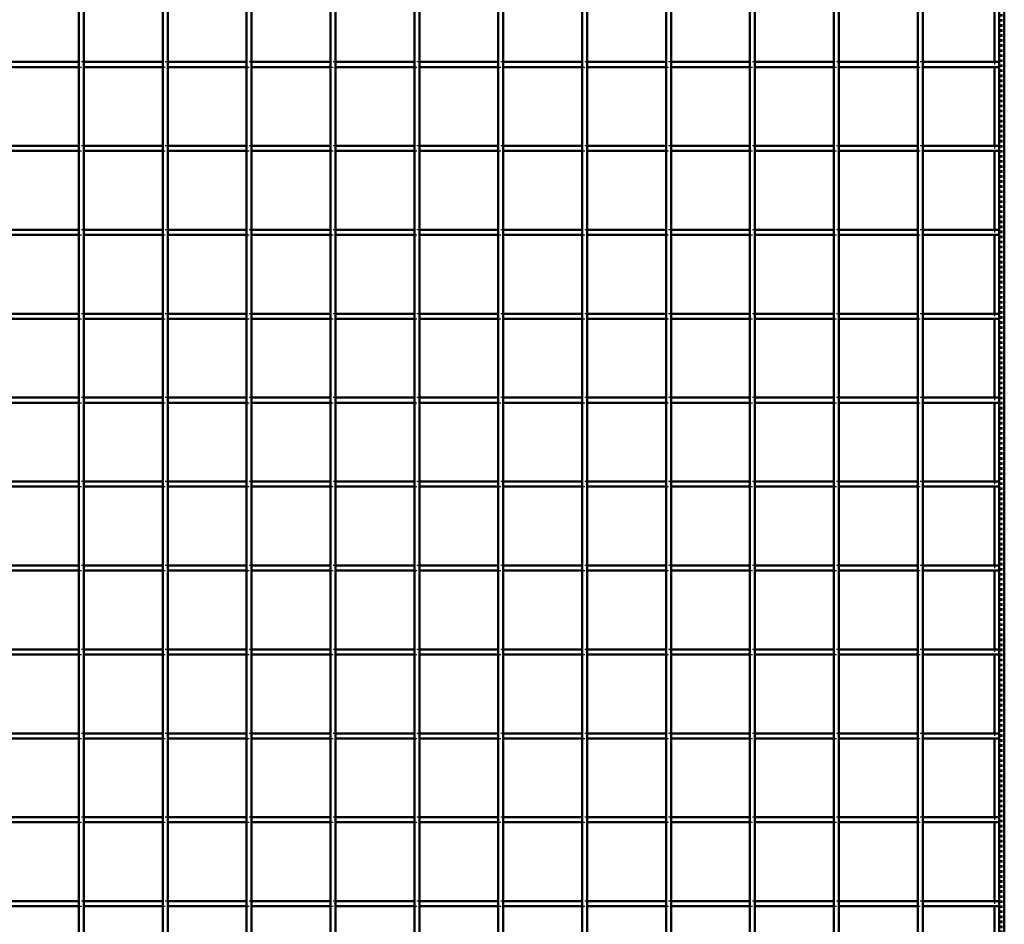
# Model space of a CAD drawing. Header units: millimetres. Extents: x -1015 to 654, y -500 to 954.
# Tile 9 of 11: x 209 to 600, y -141 to 218. Entities that reach past the tile are written whole.
import ezdxf

# ---------------------------------------------------------------- set-up
doc = ezdxf.new("R2010")
doc.units = ezdxf.units.MM
doc.linetypes.add('Dashed', pattern=[2, 1, -1])
doc.layers.add('AM_0', color=7, linetype='Continuous', lineweight=50)
doc.layers.add('AM_9', color=6, linetype='Dashed', lineweight=25)

# ---------------------------------------------------------------- blocks, each defined once
blk = doc.blocks.new('1_LP230332P350110001200VERTICAL1_0_in_LPP23033211120010003500_4')
at = {"layer": 'AM_0'}
for p, q in [((598, 498), (598, -498)), ((600, 498), (600, -498)), ((596.05, 232.31), (596.05, 200.98)), ((596.05, 198.98), (596.05, 167.65)), ((596.05, 165.65), (596.05, 134.32)), ((596.05, 132.32), (596.05, 100.99)), ((596.05, 98.99), (596.05, 67.66)), ((596.05, 65.66), (596.05, 34.33)), ((596.05, 32.33), (596.05, 1)), ((596.05, -1), (596.05, -32.33)), ((596.05, -34.33), (596.05, -65.66)), ((596.05, -67.66), (596.05, -98.99)), ((596.05, -100.99), (596.05, -132.32)), ((596.05, -134.32), (596.05, -165.65))]:
    blk.add_line(p, q, dxfattribs=at)
at = {"layer": 'AM_9'}
for p, q in [((598.55, 498), (598.55, -498)), ((598.99, 498), (598.99, -498)), ((596.05, 200.98), (596.05, 198.98)), ((596.05, 167.65), (596.05, 165.65)), ((596.05, 134.32), (596.05, 132.32)), ((596.05, 100.99), (596.05, 98.99)), ((596.05, 67.66), (596.05, 65.66)), ((596.05, 34.33), (596.05, 32.33)), ((596.05, 1), (596.05, -1)), ((596.05, -32.33), (596.05, -34.33)), ((596.05, -65.66), (596.05, -67.66)), ((596.05, -98.99), (596.05, -100.99)), ((596.05, -132.32), (596.05, -134.32))]:
    blk.add_line(p, q, dxfattribs=at)
blk = doc.blocks.new('27_jlnnzprzl1gclqa7vkkm4kkqu________0_in_LPP23033211120010003500_4')
at = {"layer": 'AM_0'}
for p, q in [((232.31, -498), (232.31, 498)), ((234.31, -498), (234.31, 498))]:
    blk.add_line(p, q, dxfattribs=at)
blk = doc.blocks.new('28_xgg4m4nvg04l66zsxqh9326um________0_in_LPP23033211120010003500_4')
at = {"layer": 'AM_0'}
for p, q in [((265.64, -498), (265.64, 498)), ((267.64, -498), (267.64, 498))]:
    blk.add_line(p, q, dxfattribs=at)
blk = doc.blocks.new('29_3cbfr91prdmx623f9pp4l2img________0_in_LPP23033211120010003500_4')
at = {"layer": 'AM_0'}
for p, q in [((298.97, -498), (298.97, 498)), ((300.97, -498), (300.97, 498))]:
    blk.add_line(p, q, dxfattribs=at)
blk = doc.blocks.new('30_6r5l7bvyu1171hpsjr9i9ibnk________0_in_LPP23033211120010003500_4')
at = {"layer": 'AM_0'}
for p, q in [((332.3, -498), (332.3, 498)), ((334.3, -498), (334.3, 498))]:
    blk.add_line(p, q, dxfattribs=at)
blk = doc.blocks.new('31_zxsqqp92vtxnldzlpexzip34e________0_in_LPP23033211120010003500_4')
at = {"layer": 'AM_0'}
for p, q in [((365.63, -498), (365.63, 498)), ((367.63, -498), (367.63, 498))]:
    blk.add_line(p, q, dxfattribs=at)
blk = doc.blocks.new('32_rbe1a3iouhgft6e21inwscv4g________0_in_LPP23033211120010003500_4')
at = {"layer": 'AM_0'}
for p, q in [((398.96, -498), (398.96, 498)), ((400.96, -498), (400.96, 498))]:
    blk.add_line(p, q, dxfattribs=at)
blk = doc.blocks.new('33_2pneeysucg5dw2r0rpzaxmm8s________0_in_LPP23033211120010003500_4')
at = {"layer": 'AM_0'}
for p, q in [((432.29, -498), (432.29, 498)), ((434.29, -498), (434.29, 498))]:
    blk.add_line(p, q, dxfattribs=at)
blk = doc.blocks.new('34_tr852ho5vyp7h3bzwyo66ro8b________0_in_LPP23033211120010003500_4')
at = {"layer": 'AM_0'}
for p, q in [((465.62, -498), (465.62, 498)), ((467.62, -498), (467.62, 498))]:
    blk.add_line(p, q, dxfattribs=at)
blk = doc.blocks.new('35_kckoriv5clyjb1lni0igeir5r________0_in_LPP23033211120010003500_4')
at = {"layer": 'AM_0'}
for p, q in [((498.95, -498), (498.95, 498)), ((500.95, -498), (500.95, 498))]:
    blk.add_line(p, q, dxfattribs=at)
blk = doc.blocks.new('36_zm92rl676aw55famz3echua1d________0_in_LPP23033211120010003500_4')
at = {"layer": 'AM_0'}
for p, q in [((532.28, -498), (532.28, 498)), ((534.28, -498), (534.28, 498))]:
    blk.add_line(p, q, dxfattribs=at)
blk = doc.blocks.new('37_vhwv5gipkj7b12xgcji52kqmd________0_in_LPP23033211120010003500_4')
at = {"layer": 'AM_0'}
for p, q in [((565.61, -498), (565.61, 498)), ((567.61, -498), (567.61, 498))]:
    blk.add_line(p, q, dxfattribs=at)
blk = doc.blocks.new('49_btg0w5p4zfbl2xg1ahuv4crvq________0_in_LPP23033211120010003500_4')
at = {"layer": 'AM_0'}
for p, q in [((232.31, -132.32), (200.98, -132.32)), ((232.31, -132.32), (232.31, -134.32)), ((234.31, -134.32), (234.31, -132.32)), ((265.64, -132.32), (234.31, -132.32)), ((265.64, -132.32), (265.64, -134.32)), ((267.64, -134.32), (267.64, -132.32)), ((298.97, -132.32), (267.64, -132.32)), ((298.97, -132.32), (298.97, -134.32)), ((300.97, -134.32), (300.97, -132.32)), ((332.3, -132.32), (300.97, -132.32)), ((332.3, -132.32), (332.3, -134.32)), ((334.3, -134.32), (334.3, -132.32)), ((365.63, -132.32), (334.3, -132.32)), ((365.63, -132.32), (365.63, -134.32)), ((367.63, -134.32), (367.63, -132.32)), ((398.96, -132.32), (367.63, -132.32)), ((398.96, -132.32), (398.96, -134.32)), ((400.96, -134.32), (400.96, -132.32)), ((432.29, -132.32), (400.96, -132.32)), ((432.29, -132.32), (432.29, -134.32)), ((434.29, -134.32), (434.29, -132.32)), ((465.62, -132.32), (434.29, -132.32)), ((465.62, -132.32), (465.62, -134.32)), ((467.62, -134.32), (467.62, -132.32)), ((498.95, -132.32), (467.62, -132.32)), ((498.95, -132.32), (498.95, -134.32)), ((500.95, -134.32), (500.95, -132.32)), ((532.28, -132.32), (500.95, -132.32)), ((532.28, -132.32), (532.28, -134.32)), ((534.28, -134.32), (534.28, -132.32)), ((565.61, -132.32), (534.28, -132.32)), ((565.61, -132.32), (565.61, -134.32)), ((567.61, -134.32), (567.61, -132.32)), ((598, -132.32), (567.61, -132.32)), ((598, -132.32), (598, -134.32)), ((232.31, -134.32), (200.98, -134.32)), ((265.64, -134.32), (234.31, -134.32)), ((298.97, -134.32), (267.64, -134.32)), ((332.3, -134.32), (300.97, -134.32)), ((365.63, -134.32), (334.3, -134.32)), ((398.96, -134.32), (367.63, -134.32)), ((432.29, -134.32), (400.96, -134.32)), ((465.62, -134.32), (434.29, -134.32)), ((498.95, -134.32), (467.62, -134.32)), ((532.28, -134.32), (500.95, -134.32)), ((565.61, -134.32), (534.28, -134.32)), ((598, -134.32), (567.61, -134.32))]:
    blk.add_line(p, q, dxfattribs=at)
at = {"layer": 'AM_9'}
for p, q in [((234.31, -132.32), (232.31, -132.32)), ((267.64, -132.32), (265.64, -132.32)), ((300.97, -132.32), (298.97, -132.32)), ((334.3, -132.32), (332.3, -132.32)), ((367.63, -132.32), (365.63, -132.32)), ((400.96, -132.32), (398.96, -132.32)), ((434.29, -132.32), (432.29, -132.32)), ((467.62, -132.32), (465.62, -132.32)), ((500.95, -132.32), (498.95, -132.32)), ((534.28, -132.32), (532.28, -132.32)), ((567.61, -132.32), (565.61, -132.32)), ((232.31, -134.32), (234.31, -134.32)), ((265.64, -134.32), (267.64, -134.32)), ((298.97, -134.32), (300.97, -134.32)), ((332.3, -134.32), (334.3, -134.32)), ((365.63, -134.32), (367.63, -134.32)), ((398.96, -134.32), (400.96, -134.32)), ((432.29, -134.32), (434.29, -134.32)), ((465.62, -134.32), (467.62, -134.32)), ((498.95, -134.32), (500.95, -134.32)), ((532.28, -134.32), (534.28, -134.32)), ((565.61, -134.32), (567.61, -134.32))]:
    blk.add_line(p, q, dxfattribs=at)
blk = doc.blocks.new('50_a91giaw7dojnuzb2fpyrdntyb________0_in_LPP23033211120010003500_4')
at = {"layer": 'AM_0'}
for p, q in [((232.31, -98.99), (200.98, -98.99)), ((232.31, -100.99), (200.98, -100.99)), ((232.31, -98.99), (232.31, -100.99)), ((234.31, -100.99), (234.31, -98.99)), ((265.64, -98.99), (234.31, -98.99)), ((265.64, -100.99), (234.31, -100.99)), ((265.64, -98.99), (265.64, -100.99)), ((267.64, -100.99), (267.64, -98.99)), ((298.97, -98.99), (267.64, -98.99)), ((298.97, -100.99), (267.64, -100.99)), ((298.97, -98.99), (298.97, -100.99)), ((300.97, -100.99), (300.97, -98.99)), ((332.3, -98.99), (300.97, -98.99)), ((332.3, -100.99), (300.97, -100.99)), ((332.3, -98.99), (332.3, -100.99)), ((334.3, -100.99), (334.3, -98.99)), ((365.63, -98.99), (334.3, -98.99)), ((365.63, -100.99), (334.3, -100.99)), ((365.63, -98.99), (365.63, -100.99)), ((367.63, -100.99), (367.63, -98.99)), ((398.96, -98.99), (367.63, -98.99)), ((398.96, -100.99), (367.63, -100.99)), ((398.96, -98.99), (398.96, -100.99)), ((400.96, -100.99), (400.96, -98.99)), ((432.29, -98.99), (400.96, -98.99)), ((432.29, -100.99), (400.96, -100.99)), ((432.29, -98.99), (432.29, -100.99)), ((434.29, -100.99), (434.29, -98.99)), ((465.62, -98.99), (434.29, -98.99)), ((465.62, -100.99), (434.29, -100.99)), ((465.62, -98.99), (465.62, -100.99)), ((467.62, -100.99), (467.62, -98.99)), ((498.95, -98.99), (467.62, -98.99)), ((498.95, -100.99), (467.62, -100.99)), ((498.95, -98.99), (498.95, -100.99)), ((500.95, -100.99), (500.95, -98.99)), ((532.28, -98.99), (500.95, -98.99)), ((532.28, -100.99), (500.95, -100.99)), ((532.28, -98.99), (532.28, -100.99)), ((534.28, -100.99), (534.28, -98.99)), ((565.61, -98.99), (534.28, -98.99)), ((565.61, -100.99), (534.28, -100.99)), ((565.61, -98.99), (565.61, -100.99)), ((567.61, -100.99), (567.61, -98.99)), ((598, -98.99), (567.61, -98.99)), ((598, -100.99), (567.61, -100.99)), ((598, -98.99), (598, -100.99))]:
    blk.add_line(p, q, dxfattribs=at)
at = {"layer": 'AM_9'}
for p, q in [((234.31, -98.99), (232.31, -98.99)), ((232.31, -100.99), (234.31, -100.99)), ((267.64, -98.99), (265.64, -98.99)), ((265.64, -100.99), (267.64, -100.99)), ((300.97, -98.99), (298.97, -98.99)), ((298.97, -100.99), (300.97, -100.99)), ((334.3, -98.99), (332.3, -98.99)), ((332.3, -100.99), (334.3, -100.99)), ((367.63, -98.99), (365.63, -98.99)), ((365.63, -100.99), (367.63, -100.99)), ((400.96, -98.99), (398.96, -98.99)), ((398.96, -100.99), (400.96, -100.99)), ((434.29, -98.99), (432.29, -98.99)), ((432.29, -100.99), (434.29, -100.99)), ((467.62, -98.99), (465.62, -98.99)), ((465.62, -100.99), (467.62, -100.99)), ((500.95, -98.99), (498.95, -98.99)), ((498.95, -100.99), (500.95, -100.99)), ((534.28, -98.99), (532.28, -98.99)), ((532.28, -100.99), (534.28, -100.99)), ((567.61, -98.99), (565.61, -98.99)), ((565.61, -100.99), (567.61, -100.99))]:
    blk.add_line(p, q, dxfattribs=at)
blk = doc.blocks.new('51_jrc775h7uskwxu2otwxomskfn________0_in_LPP23033211120010003500_4')
at = {"layer": 'AM_0'}
for p, q in [((232.31, -65.66), (200.98, -65.66)), ((232.31, -65.66), (232.31, -67.66)), ((234.31, -67.66), (234.31, -65.66)), ((265.64, -65.66), (234.31, -65.66)), ((265.64, -65.66), (265.64, -67.66)), ((267.64, -67.66), (267.64, -65.66)), ((298.97, -65.66), (267.64, -65.66)), ((298.97, -65.66), (298.97, -67.66)), ((300.97, -67.66), (300.97, -65.66)), ((332.3, -65.66), (300.97, -65.66)), ((332.3, -65.66), (332.3, -67.66)), ((334.3, -67.66), (334.3, -65.66)), ((365.63, -65.66), (334.3, -65.66)), ((365.63, -65.66), (365.63, -67.66)), ((367.63, -67.66), (367.63, -65.66)), ((398.96, -65.66), (367.63, -65.66)), ((398.96, -65.66), (398.96, -67.66)), ((400.96, -67.66), (400.96, -65.66)), ((432.29, -65.66), (400.96, -65.66)), ((432.29, -65.66), (432.29, -67.66)), ((434.29, -67.66), (434.29, -65.66)), ((465.62, -65.66), (434.29, -65.66)), ((465.62, -65.66), (465.62, -67.66)), ((467.62, -67.66), (467.62, -65.66)), ((498.95, -65.66), (467.62, -65.66)), ((498.95, -65.66), (498.95, -67.66)), ((500.95, -67.66), (500.95, -65.66)), ((532.28, -65.66), (500.95, -65.66)), ((532.28, -65.66), (532.28, -67.66)), ((534.28, -67.66), (534.28, -65.66)), ((565.61, -65.66), (534.28, -65.66)), ((565.61, -65.66), (565.61, -67.66)), ((567.61, -67.66), (567.61, -65.66)), ((598, -65.66), (567.61, -65.66)), ((598, -65.66), (598, -67.66)), ((232.31, -67.66), (200.98, -67.66)), ((265.64, -67.66), (234.31, -67.66)), ((298.97, -67.66), (267.64, -67.66)), ((332.3, -67.66), (300.97, -67.66)), ((365.63, -67.66), (334.3, -67.66)), ((398.96, -67.66), (367.63, -67.66)), ((432.29, -67.66), (400.96, -67.66)), ((465.62, -67.66), (434.29, -67.66)), ((498.95, -67.66), (467.62, -67.66)), ((532.28, -67.66), (500.95, -67.66)), ((565.61, -67.66), (534.28, -67.66)), ((598, -67.66), (567.61, -67.66))]:
    blk.add_line(p, q, dxfattribs=at)
at = {"layer": 'AM_9'}
for p, q in [((234.31, -65.66), (232.31, -65.66)), ((267.64, -65.66), (265.64, -65.66)), ((300.97, -65.66), (298.97, -65.66)), ((334.3, -65.66), (332.3, -65.66)), ((367.63, -65.66), (365.63, -65.66)), ((400.96, -65.66), (398.96, -65.66)), ((434.29, -65.66), (432.29, -65.66)), ((467.62, -65.66), (465.62, -65.66)), ((500.95, -65.66), (498.95, -65.66)), ((534.28, -65.66), (532.28, -65.66)), ((567.61, -65.66), (565.61, -65.66)), ((232.31, -67.66), (234.31, -67.66)), ((265.64, -67.66), (267.64, -67.66)), ((298.97, -67.66), (300.97, -67.66)), ((332.3, -67.66), (334.3, -67.66)), ((365.63, -67.66), (367.63, -67.66)), ((398.96, -67.66), (400.96, -67.66)), ((432.29, -67.66), (434.29, -67.66)), ((465.62, -67.66), (467.62, -67.66)), ((498.95, -67.66), (500.95, -67.66)), ((532.28, -67.66), (534.28, -67.66)), ((565.61, -67.66), (567.61, -67.66))]:
    blk.add_line(p, q, dxfattribs=at)
blk = doc.blocks.new('52_8tmj7s5czrs2q6zw7y3xb1fkc________0_in_LPP23033211120010003500_4')
at = {"layer": 'AM_0'}
for p, q in [((232.31, -32.33), (200.98, -32.33)), ((232.31, -34.33), (200.98, -34.33)), ((232.31, -32.33), (232.31, -34.33)), ((234.31, -34.33), (234.31, -32.33)), ((265.64, -32.33), (234.31, -32.33)), ((265.64, -34.33), (234.31, -34.33)), ((265.64, -32.33), (265.64, -34.33)), ((267.64, -34.33), (267.64, -32.33)), ((298.97, -32.33), (267.64, -32.33)), ((298.97, -34.33), (267.64, -34.33)), ((298.97, -32.33), (298.97, -34.33)), ((300.97, -34.33), (300.97, -32.33)), ((332.3, -32.33), (300.97, -32.33)), ((332.3, -34.33), (300.97, -34.33)), ((332.3, -32.33), (332.3, -34.33)), ((334.3, -34.33), (334.3, -32.33)), ((365.63, -32.33), (334.3, -32.33)), ((365.63, -34.33), (334.3, -34.33)), ((365.63, -32.33), (365.63, -34.33)), ((367.63, -34.33), (367.63, -32.33)), ((398.96, -32.33), (367.63, -32.33)), ((398.96, -34.33), (367.63, -34.33)), ((398.96, -32.33), (398.96, -34.33)), ((400.96, -34.33), (400.96, -32.33)), ((432.29, -32.33), (400.96, -32.33)), ((432.29, -34.33), (400.96, -34.33)), ((432.29, -32.33), (432.29, -34.33)), ((434.29, -34.33), (434.29, -32.33)), ((465.62, -32.33), (434.29, -32.33)), ((465.62, -34.33), (434.29, -34.33)), ((465.62, -32.33), (465.62, -34.33)), ((467.62, -34.33), (467.62, -32.33)), ((498.95, -32.33), (467.62, -32.33)), ((498.95, -34.33), (467.62, -34.33)), ((498.95, -32.33), (498.95, -34.33)), ((500.95, -34.33), (500.95, -32.33)), ((532.28, -32.33), (500.95, -32.33)), ((532.28, -34.33), (500.95, -34.33)), ((532.28, -32.33), (532.28, -34.33)), ((534.28, -34.33), (534.28, -32.33)), ((565.61, -32.33), (534.28, -32.33)), ((565.61, -34.33), (534.28, -34.33)), ((565.61, -32.33), (565.61, -34.33)), ((567.61, -34.33), (567.61, -32.33)), ((598, -32.33), (567.61, -32.33)), ((598, -34.33), (567.61, -34.33)), ((598, -32.33), (598, -34.33))]:
    blk.add_line(p, q, dxfattribs=at)
at = {"layer": 'AM_9'}
for p, q in [((234.31, -32.33), (232.31, -32.33)), ((232.31, -34.33), (234.31, -34.33)), ((267.64, -32.33), (265.64, -32.33)), ((265.64, -34.33), (267.64, -34.33)), ((300.97, -32.33), (298.97, -32.33)), ((298.97, -34.33), (300.97, -34.33)), ((334.3, -32.33), (332.3, -32.33)), ((332.3, -34.33), (334.3, -34.33)), ((367.63, -32.33), (365.63, -32.33)), ((365.63, -34.33), (367.63, -34.33)), ((400.96, -32.33), (398.96, -32.33)), ((398.96, -34.33), (400.96, -34.33)), ((434.29, -32.33), (432.29, -32.33)), ((432.29, -34.33), (434.29, -34.33)), ((467.62, -32.33), (465.62, -32.33)), ((465.62, -34.33), (467.62, -34.33)), ((500.95, -32.33), (498.95, -32.33)), ((498.95, -34.33), (500.95, -34.33)), ((534.28, -32.33), (532.28, -32.33)), ((532.28, -34.33), (534.28, -34.33)), ((567.61, -32.33), (565.61, -32.33)), ((565.61, -34.33), (567.61, -34.33))]:
    blk.add_line(p, q, dxfattribs=at)
blk = doc.blocks.new('53_dcgycbexn02mylpojhu9fccsb________0_in_LPP23033211120010003500_4')
at = {"layer": 'AM_0'}
for p, q in [((232.31, 1), (200.98, 1)), ((232.31, 1), (232.31, -1)), ((234.31, -1), (234.31, 1)), ((265.64, 1), (234.31, 1)), ((265.64, 1), (265.64, -1)), ((267.64, -1), (267.64, 1)), ((298.97, 1), (267.64, 1)), ((298.97, 1), (298.97, -1)), ((300.97, -1), (300.97, 1)), ((332.3, 1), (300.97, 1)), ((332.3, 1), (332.3, -1)), ((334.3, -1), (334.3, 1)), ((365.63, 1), (334.3, 1)), ((365.63, 1), (365.63, -1)), ((367.63, -1), (367.63, 1)), ((398.96, 1), (367.63, 1)), ((398.96, 1), (398.96, -1)), ((400.96, -1), (400.96, 1)), ((432.29, 1), (400.96, 1)), ((432.29, 1), (432.29, -1)), ((434.29, -1), (434.29, 1)), ((465.62, 1), (434.29, 1)), ((465.62, 1), (465.62, -1)), ((467.62, -1), (467.62, 1)), ((498.95, 1), (467.62, 1)), ((498.95, 1), (498.95, -1)), ((500.95, -1), (500.95, 1)), ((532.28, 1), (500.95, 1)), ((532.28, 1), (532.28, -1)), ((534.28, -1), (534.28, 1)), ((565.61, 1), (534.28, 1)), ((565.61, 1), (565.61, -1)), ((567.61, -1), (567.61, 1)), ((598, 1), (567.61, 1)), ((598, 1), (598, -1)), ((232.31, -1), (200.98, -1)), ((265.64, -1), (234.31, -1)), ((298.97, -1), (267.64, -1)), ((332.3, -1), (300.97, -1)), ((365.63, -1), (334.3, -1)), ((398.96, -1), (367.63, -1)), ((432.29, -1), (400.96, -1)), ((465.62, -1), (434.29, -1)), ((498.95, -1), (467.62, -1)), ((532.28, -1), (500.95, -1)), ((565.61, -1), (534.28, -1)), ((598, -1), (567.61, -1))]:
    blk.add_line(p, q, dxfattribs=at)
at = {"layer": 'AM_9'}
for p, q in [((234.31, 1), (232.31, 1)), ((267.64, 1), (265.64, 1)), ((300.97, 1), (298.97, 1)), ((334.3, 1), (332.3, 1)), ((367.63, 1), (365.63, 1)), ((400.96, 1), (398.96, 1)), ((434.29, 1), (432.29, 1)), ((467.62, 1), (465.62, 1)), ((500.95, 1), (498.95, 1)), ((534.28, 1), (532.28, 1)), ((567.61, 1), (565.61, 1)), ((232.31, -1), (234.31, -1)), ((265.64, -1), (267.64, -1)), ((298.97, -1), (300.97, -1)), ((332.3, -1), (334.3, -1)), ((365.63, -1), (367.63, -1)), ((398.96, -1), (400.96, -1)), ((432.29, -1), (434.29, -1)), ((465.62, -1), (467.62, -1)), ((498.95, -1), (500.95, -1)), ((532.28, -1), (534.28, -1)), ((565.61, -1), (567.61, -1))]:
    blk.add_line(p, q, dxfattribs=at)
blk = doc.blocks.new('54_7m0y410s179tdi2f1gsimij1a________0_in_LPP23033211120010003500_4')
at = {"layer": 'AM_0'}
for p, q in [((232.31, 34.33), (200.98, 34.33)), ((232.31, 32.33), (200.98, 32.33)), ((232.31, 34.33), (232.31, 32.33)), ((234.31, 32.33), (234.31, 34.33)), ((265.64, 34.33), (234.31, 34.33)), ((265.64, 32.33), (234.31, 32.33)), ((265.64, 34.33), (265.64, 32.33)), ((267.64, 32.33), (267.64, 34.33)), ((298.97, 34.33), (267.64, 34.33)), ((298.97, 32.33), (267.64, 32.33)), ((298.97, 34.33), (298.97, 32.33)), ((300.97, 32.33), (300.97, 34.33)), ((332.3, 34.33), (300.97, 34.33)), ((332.3, 32.33), (300.97, 32.33)), ((332.3, 34.33), (332.3, 32.33)), ((334.3, 32.33), (334.3, 34.33)), ((365.63, 34.33), (334.3, 34.33)), ((365.63, 32.33), (334.3, 32.33)), ((365.63, 34.33), (365.63, 32.33)), ((367.63, 32.33), (367.63, 34.33)), ((398.96, 34.33), (367.63, 34.33)), ((398.96, 32.33), (367.63, 32.33)), ((398.96, 34.33), (398.96, 32.33)), ((400.96, 32.33), (400.96, 34.33)), ((432.29, 34.33), (400.96, 34.33)), ((432.29, 32.33), (400.96, 32.33)), ((432.29, 34.33), (432.29, 32.33)), ((434.29, 32.33), (434.29, 34.33)), ((465.62, 34.33), (434.29, 34.33)), ((465.62, 32.33), (434.29, 32.33)), ((465.62, 34.33), (465.62, 32.33)), ((467.62, 32.33), (467.62, 34.33)), ((498.95, 34.33), (467.62, 34.33)), ((498.95, 32.33), (467.62, 32.33)), ((498.95, 34.33), (498.95, 32.33)), ((500.95, 32.33), (500.95, 34.33)), ((532.28, 34.33), (500.95, 34.33)), ((532.28, 32.33), (500.95, 32.33)), ((532.28, 34.33), (532.28, 32.33)), ((534.28, 32.33), (534.28, 34.33)), ((565.61, 34.33), (534.28, 34.33)), ((565.61, 32.33), (534.28, 32.33)), ((565.61, 34.33), (565.61, 32.33)), ((567.61, 32.33), (567.61, 34.33)), ((598, 34.33), (567.61, 34.33)), ((598, 32.33), (567.61, 32.33)), ((598, 34.33), (598, 32.33))]:
    blk.add_line(p, q, dxfattribs=at)
at = {"layer": 'AM_9'}
for p, q in [((234.31, 34.33), (232.31, 34.33)), ((232.31, 32.33), (234.31, 32.33)), ((267.64, 34.33), (265.64, 34.33)), ((265.64, 32.33), (267.64, 32.33)), ((300.97, 34.33), (298.97, 34.33)), ((298.97, 32.33), (300.97, 32.33)), ((334.3, 34.33), (332.3, 34.33)), ((332.3, 32.33), (334.3, 32.33)), ((367.63, 34.33), (365.63, 34.33)), ((365.63, 32.33), (367.63, 32.33)), ((400.96, 34.33), (398.96, 34.33)), ((398.96, 32.33), (400.96, 32.33)), ((434.29, 34.33), (432.29, 34.33)), ((432.29, 32.33), (434.29, 32.33)), ((467.62, 34.33), (465.62, 34.33)), ((465.62, 32.33), (467.62, 32.33)), ((500.95, 34.33), (498.95, 34.33)), ((498.95, 32.33), (500.95, 32.33)), ((534.28, 34.33), (532.28, 34.33)), ((532.28, 32.33), (534.28, 32.33)), ((567.61, 34.33), (565.61, 34.33)), ((565.61, 32.33), (567.61, 32.33))]:
    blk.add_line(p, q, dxfattribs=at)
blk = doc.blocks.new('55_bgy04uqkk25pidnhk7kufz6gj________0_in_LPP23033211120010003500_4')
at = {"layer": 'AM_0'}
for p, q in [((232.31, 67.66), (200.98, 67.66)), ((232.31, 67.66), (232.31, 65.66)), ((234.31, 65.66), (234.31, 67.66)), ((265.64, 67.66), (234.31, 67.66)), ((265.64, 67.66), (265.64, 65.66)), ((267.64, 65.66), (267.64, 67.66)), ((298.97, 67.66), (267.64, 67.66)), ((298.97, 67.66), (298.97, 65.66)), ((300.97, 65.66), (300.97, 67.66)), ((332.3, 67.66), (300.97, 67.66)), ((332.3, 67.66), (332.3, 65.66)), ((334.3, 65.66), (334.3, 67.66)), ((365.63, 67.66), (334.3, 67.66)), ((365.63, 67.66), (365.63, 65.66)), ((367.63, 65.66), (367.63, 67.66)), ((398.96, 67.66), (367.63, 67.66)), ((398.96, 67.66), (398.96, 65.66)), ((400.96, 65.66), (400.96, 67.66)), ((432.29, 67.66), (400.96, 67.66)), ((432.29, 67.66), (432.29, 65.66)), ((434.29, 65.66), (434.29, 67.66)), ((465.62, 67.66), (434.29, 67.66)), ((465.62, 67.66), (465.62, 65.66)), ((467.62, 65.66), (467.62, 67.66)), ((498.95, 67.66), (467.62, 67.66)), ((498.95, 67.66), (498.95, 65.66)), ((500.95, 65.66), (500.95, 67.66)), ((532.28, 67.66), (500.95, 67.66)), ((532.28, 67.66), (532.28, 65.66)), ((534.28, 65.66), (534.28, 67.66)), ((565.61, 67.66), (534.28, 67.66)), ((565.61, 67.66), (565.61, 65.66)), ((567.61, 65.66), (567.61, 67.66)), ((598, 67.66), (567.61, 67.66)), ((598, 67.66), (598, 65.66)), ((232.31, 65.66), (200.98, 65.66)), ((265.64, 65.66), (234.31, 65.66)), ((298.97, 65.66), (267.64, 65.66)), ((332.3, 65.66), (300.97, 65.66)), ((365.63, 65.66), (334.3, 65.66)), ((398.96, 65.66), (367.63, 65.66)), ((432.29, 65.66), (400.96, 65.66)), ((465.62, 65.66), (434.29, 65.66)), ((498.95, 65.66), (467.62, 65.66)), ((532.28, 65.66), (500.95, 65.66)), ((565.61, 65.66), (534.28, 65.66)), ((598, 65.66), (567.61, 65.66))]:
    blk.add_line(p, q, dxfattribs=at)
at = {"layer": 'AM_9'}
for p, q in [((234.31, 67.66), (232.31, 67.66)), ((267.64, 67.66), (265.64, 67.66)), ((300.97, 67.66), (298.97, 67.66)), ((334.3, 67.66), (332.3, 67.66)), ((367.63, 67.66), (365.63, 67.66)), ((400.96, 67.66), (398.96, 67.66)), ((434.29, 67.66), (432.29, 67.66)), ((467.62, 67.66), (465.62, 67.66)), ((500.95, 67.66), (498.95, 67.66)), ((534.28, 67.66), (532.28, 67.66)), ((567.61, 67.66), (565.61, 67.66)), ((232.31, 65.66), (234.31, 65.66)), ((265.64, 65.66), (267.64, 65.66)), ((298.97, 65.66), (300.97, 65.66)), ((332.3, 65.66), (334.3, 65.66)), ((365.63, 65.66), (367.63, 65.66)), ((398.96, 65.66), (400.96, 65.66)), ((432.29, 65.66), (434.29, 65.66)), ((465.62, 65.66), (467.62, 65.66)), ((498.95, 65.66), (500.95, 65.66)), ((532.28, 65.66), (534.28, 65.66)), ((565.61, 65.66), (567.61, 65.66))]:
    blk.add_line(p, q, dxfattribs=at)
blk = doc.blocks.new('56_ci9qe9x5qrcfz5w1hvu2ulocb________0_in_LPP23033211120010003500_4')
at = {"layer": 'AM_0'}
for p, q in [((232.31, 100.99), (200.98, 100.99)), ((232.31, 98.99), (200.98, 98.99)), ((232.31, 100.99), (232.31, 98.99)), ((234.31, 98.99), (234.31, 100.99)), ((265.64, 100.99), (234.31, 100.99)), ((265.64, 98.99), (234.31, 98.99)), ((265.64, 100.99), (265.64, 98.99)), ((267.64, 98.99), (267.64, 100.99)), ((298.97, 100.99), (267.64, 100.99)), ((298.97, 98.99), (267.64, 98.99)), ((298.97, 100.99), (298.97, 98.99)), ((300.97, 98.99), (300.97, 100.99)), ((332.3, 100.99), (300.97, 100.99)), ((332.3, 98.99), (300.97, 98.99)), ((332.3, 100.99), (332.3, 98.99)), ((334.3, 98.99), (334.3, 100.99)), ((365.63, 100.99), (334.3, 100.99)), ((365.63, 98.99), (334.3, 98.99)), ((365.63, 100.99), (365.63, 98.99)), ((367.63, 98.99), (367.63, 100.99)), ((398.96, 100.99), (367.63, 100.99)), ((398.96, 98.99), (367.63, 98.99)), ((398.96, 100.99), (398.96, 98.99)), ((400.96, 98.99), (400.96, 100.99)), ((432.29, 100.99), (400.96, 100.99)), ((432.29, 98.99), (400.96, 98.99)), ((432.29, 100.99), (432.29, 98.99)), ((434.29, 98.99), (434.29, 100.99)), ((465.62, 100.99), (434.29, 100.99)), ((465.62, 98.99), (434.29, 98.99)), ((465.62, 100.99), (465.62, 98.99)), ((467.62, 98.99), (467.62, 100.99)), ((498.95, 100.99), (467.62, 100.99)), ((498.95, 98.99), (467.62, 98.99)), ((498.95, 100.99), (498.95, 98.99)), ((500.95, 98.99), (500.95, 100.99)), ((532.28, 100.99), (500.95, 100.99)), ((532.28, 98.99), (500.95, 98.99)), ((532.28, 100.99), (532.28, 98.99)), ((534.28, 98.99), (534.28, 100.99)), ((565.61, 100.99), (534.28, 100.99)), ((565.61, 98.99), (534.28, 98.99)), ((565.61, 100.99), (565.61, 98.99)), ((567.61, 98.99), (567.61, 100.99)), ((598, 100.99), (567.61, 100.99)), ((598, 98.99), (567.61, 98.99)), ((598, 100.99), (598, 98.99))]:
    blk.add_line(p, q, dxfattribs=at)
at = {"layer": 'AM_9'}
for p, q in [((234.31, 100.99), (232.31, 100.99)), ((232.31, 98.99), (234.31, 98.99)), ((267.64, 100.99), (265.64, 100.99)), ((265.64, 98.99), (267.64, 98.99)), ((300.97, 100.99), (298.97, 100.99)), ((298.97, 98.99), (300.97, 98.99)), ((334.3, 100.99), (332.3, 100.99)), ((332.3, 98.99), (334.3, 98.99)), ((367.63, 100.99), (365.63, 100.99)), ((365.63, 98.99), (367.63, 98.99)), ((400.96, 100.99), (398.96, 100.99)), ((398.96, 98.99), (400.96, 98.99)), ((434.29, 100.99), (432.29, 100.99)), ((432.29, 98.99), (434.29, 98.99)), ((467.62, 100.99), (465.62, 100.99)), ((465.62, 98.99), (467.62, 98.99)), ((500.95, 100.99), (498.95, 100.99)), ((498.95, 98.99), (500.95, 98.99)), ((534.28, 100.99), (532.28, 100.99)), ((532.28, 98.99), (534.28, 98.99)), ((567.61, 100.99), (565.61, 100.99)), ((565.61, 98.99), (567.61, 98.99))]:
    blk.add_line(p, q, dxfattribs=at)
blk = doc.blocks.new('57_nxal9r9br6m6f34ev11ewzykt________0_in_LPP23033211120010003500_4')
at = {"layer": 'AM_0'}
for p, q in [((232.31, 134.32), (200.98, 134.32)), ((232.31, 134.32), (232.31, 132.32)), ((234.31, 132.32), (234.31, 134.32)), ((265.64, 134.32), (234.31, 134.32)), ((265.64, 134.32), (265.64, 132.32)), ((267.64, 132.32), (267.64, 134.32)), ((298.97, 134.32), (267.64, 134.32)), ((298.97, 134.32), (298.97, 132.32)), ((300.97, 132.32), (300.97, 134.32)), ((332.3, 134.32), (300.97, 134.32)), ((332.3, 134.32), (332.3, 132.32)), ((334.3, 132.32), (334.3, 134.32)), ((365.63, 134.32), (334.3, 134.32)), ((365.63, 134.32), (365.63, 132.32)), ((367.63, 132.32), (367.63, 134.32)), ((398.96, 134.32), (367.63, 134.32)), ((398.96, 134.32), (398.96, 132.32)), ((400.96, 132.32), (400.96, 134.32)), ((432.29, 134.32), (400.96, 134.32)), ((432.29, 134.32), (432.29, 132.32)), ((434.29, 132.32), (434.29, 134.32)), ((465.62, 134.32), (434.29, 134.32)), ((465.62, 134.32), (465.62, 132.32)), ((467.62, 132.32), (467.62, 134.32)), ((498.95, 134.32), (467.62, 134.32)), ((498.95, 134.32), (498.95, 132.32)), ((500.95, 132.32), (500.95, 134.32)), ((532.28, 134.32), (500.95, 134.32)), ((532.28, 134.32), (532.28, 132.32)), ((534.28, 132.32), (534.28, 134.32)), ((565.61, 134.32), (534.28, 134.32)), ((565.61, 134.32), (565.61, 132.32)), ((567.61, 132.32), (567.61, 134.32)), ((598, 134.32), (567.61, 134.32)), ((598, 134.32), (598, 132.32)), ((232.31, 132.32), (200.98, 132.32)), ((265.64, 132.32), (234.31, 132.32)), ((298.97, 132.32), (267.64, 132.32)), ((332.3, 132.32), (300.97, 132.32)), ((365.63, 132.32), (334.3, 132.32)), ((398.96, 132.32), (367.63, 132.32)), ((432.29, 132.32), (400.96, 132.32)), ((465.62, 132.32), (434.29, 132.32)), ((498.95, 132.32), (467.62, 132.32)), ((532.28, 132.32), (500.95, 132.32)), ((565.61, 132.32), (534.28, 132.32)), ((598, 132.32), (567.61, 132.32))]:
    blk.add_line(p, q, dxfattribs=at)
at = {"layer": 'AM_9'}
for p, q in [((234.31, 134.32), (232.31, 134.32)), ((267.64, 134.32), (265.64, 134.32)), ((300.97, 134.32), (298.97, 134.32)), ((334.3, 134.32), (332.3, 134.32)), ((367.63, 134.32), (365.63, 134.32)), ((400.96, 134.32), (398.96, 134.32)), ((434.29, 134.32), (432.29, 134.32)), ((467.62, 134.32), (465.62, 134.32)), ((500.95, 134.32), (498.95, 134.32)), ((534.28, 134.32), (532.28, 134.32)), ((567.61, 134.32), (565.61, 134.32)), ((232.31, 132.32), (234.31, 132.32)), ((265.64, 132.32), (267.64, 132.32)), ((298.97, 132.32), (300.97, 132.32)), ((332.3, 132.32), (334.3, 132.32)), ((365.63, 132.32), (367.63, 132.32)), ((398.96, 132.32), (400.96, 132.32)), ((432.29, 132.32), (434.29, 132.32)), ((465.62, 132.32), (467.62, 132.32)), ((498.95, 132.32), (500.95, 132.32)), ((532.28, 132.32), (534.28, 132.32)), ((565.61, 132.32), (567.61, 132.32))]:
    blk.add_line(p, q, dxfattribs=at)
blk = doc.blocks.new('58_5ngjj53t05qdoc8e0uiar5a3i________0_in_LPP23033211120010003500_4')
at = {"layer": 'AM_0'}
for p, q in [((232.31, 167.65), (200.98, 167.65)), ((232.31, 165.65), (200.98, 165.65)), ((232.31, 167.65), (232.31, 165.65)), ((234.31, 165.65), (234.31, 167.65)), ((265.64, 167.65), (234.31, 167.65)), ((265.64, 165.65), (234.31, 165.65)), ((265.64, 167.65), (265.64, 165.65)), ((267.64, 165.65), (267.64, 167.65)), ((298.97, 167.65), (267.64, 167.65)), ((298.97, 165.65), (267.64, 165.65)), ((298.97, 167.65), (298.97, 165.65)), ((300.97, 165.65), (300.97, 167.65)), ((332.3, 167.65), (300.97, 167.65)), ((332.3, 165.65), (300.97, 165.65)), ((332.3, 167.65), (332.3, 165.65)), ((334.3, 165.65), (334.3, 167.65)), ((365.63, 167.65), (334.3, 167.65)), ((365.63, 165.65), (334.3, 165.65)), ((365.63, 167.65), (365.63, 165.65)), ((367.63, 165.65), (367.63, 167.65)), ((398.96, 167.65), (367.63, 167.65)), ((398.96, 165.65), (367.63, 165.65)), ((398.96, 167.65), (398.96, 165.65)), ((400.96, 165.65), (400.96, 167.65)), ((432.29, 167.65), (400.96, 167.65)), ((432.29, 165.65), (400.96, 165.65)), ((432.29, 167.65), (432.29, 165.65)), ((434.29, 165.65), (434.29, 167.65)), ((465.62, 167.65), (434.29, 167.65)), ((465.62, 165.65), (434.29, 165.65)), ((465.62, 167.65), (465.62, 165.65)), ((467.62, 165.65), (467.62, 167.65)), ((498.95, 167.65), (467.62, 167.65)), ((498.95, 165.65), (467.62, 165.65)), ((498.95, 167.65), (498.95, 165.65)), ((500.95, 165.65), (500.95, 167.65)), ((532.28, 167.65), (500.95, 167.65)), ((532.28, 165.65), (500.95, 165.65)), ((532.28, 167.65), (532.28, 165.65)), ((534.28, 165.65), (534.28, 167.65)), ((565.61, 167.65), (534.28, 167.65)), ((565.61, 165.65), (534.28, 165.65)), ((565.61, 167.65), (565.61, 165.65)), ((567.61, 165.65), (567.61, 167.65)), ((598, 167.65), (567.61, 167.65)), ((598, 165.65), (567.61, 165.65)), ((598, 167.65), (598, 165.65))]:
    blk.add_line(p, q, dxfattribs=at)
at = {"layer": 'AM_9'}
for p, q in [((234.31, 167.65), (232.31, 167.65)), ((232.31, 165.65), (234.31, 165.65)), ((267.64, 167.65), (265.64, 167.65)), ((265.64, 165.65), (267.64, 165.65)), ((300.97, 167.65), (298.97, 167.65)), ((298.97, 165.65), (300.97, 165.65)), ((334.3, 167.65), (332.3, 167.65)), ((332.3, 165.65), (334.3, 165.65)), ((367.63, 167.65), (365.63, 167.65)), ((365.63, 165.65), (367.63, 165.65)), ((400.96, 167.65), (398.96, 167.65)), ((398.96, 165.65), (400.96, 165.65)), ((434.29, 167.65), (432.29, 167.65)), ((432.29, 165.65), (434.29, 165.65)), ((467.62, 167.65), (465.62, 167.65)), ((465.62, 165.65), (467.62, 165.65)), ((500.95, 167.65), (498.95, 167.65)), ((498.95, 165.65), (500.95, 165.65)), ((534.28, 167.65), (532.28, 167.65)), ((532.28, 165.65), (534.28, 165.65)), ((567.61, 167.65), (565.61, 167.65)), ((565.61, 165.65), (567.61, 165.65))]:
    blk.add_line(p, q, dxfattribs=at)
blk = doc.blocks.new('59_6hnktdk31lt1giyxdatf58sts________0_in_LPP23033211120010003500_4')
at = {"layer": 'AM_0'}
for p, q in [((232.31, 200.98), (200.98, 200.98)), ((232.31, 200.98), (232.31, 198.98)), ((234.31, 198.98), (234.31, 200.98)), ((265.64, 200.98), (234.31, 200.98)), ((265.64, 200.98), (265.64, 198.98)), ((267.64, 198.98), (267.64, 200.98)), ((298.97, 200.98), (267.64, 200.98)), ((298.97, 200.98), (298.97, 198.98)), ((300.97, 198.98), (300.97, 200.98)), ((332.3, 200.98), (300.97, 200.98)), ((332.3, 200.98), (332.3, 198.98)), ((334.3, 198.98), (334.3, 200.98)), ((365.63, 200.98), (334.3, 200.98)), ((365.63, 200.98), (365.63, 198.98)), ((367.63, 198.98), (367.63, 200.98)), ((398.96, 200.98), (367.63, 200.98)), ((398.96, 200.98), (398.96, 198.98)), ((400.96, 198.98), (400.96, 200.98)), ((432.29, 200.98), (400.96, 200.98)), ((432.29, 200.98), (432.29, 198.98)), ((434.29, 198.98), (434.29, 200.98)), ((465.62, 200.98), (434.29, 200.98)), ((465.62, 200.98), (465.62, 198.98)), ((467.62, 198.98), (467.62, 200.98)), ((498.95, 200.98), (467.62, 200.98)), ((498.95, 200.98), (498.95, 198.98)), ((500.95, 198.98), (500.95, 200.98)), ((532.28, 200.98), (500.95, 200.98)), ((532.28, 200.98), (532.28, 198.98)), ((534.28, 198.98), (534.28, 200.98)), ((565.61, 200.98), (534.28, 200.98)), ((565.61, 200.98), (565.61, 198.98)), ((567.61, 198.98), (567.61, 200.98)), ((598, 200.98), (567.61, 200.98)), ((598, 200.98), (598, 198.98)), ((232.31, 198.98), (200.98, 198.98)), ((265.64, 198.98), (234.31, 198.98)), ((298.97, 198.98), (267.64, 198.98)), ((332.3, 198.98), (300.97, 198.98)), ((365.63, 198.98), (334.3, 198.98)), ((398.96, 198.98), (367.63, 198.98)), ((432.29, 198.98), (400.96, 198.98)), ((465.62, 198.98), (434.29, 198.98)), ((498.95, 198.98), (467.62, 198.98)), ((532.28, 198.98), (500.95, 198.98)), ((565.61, 198.98), (534.28, 198.98)), ((598, 198.98), (567.61, 198.98))]:
    blk.add_line(p, q, dxfattribs=at)
at = {"layer": 'AM_9'}
for p, q in [((234.31, 200.98), (232.31, 200.98)), ((267.64, 200.98), (265.64, 200.98)), ((300.97, 200.98), (298.97, 200.98)), ((334.3, 200.98), (332.3, 200.98)), ((367.63, 200.98), (365.63, 200.98)), ((400.96, 200.98), (398.96, 200.98)), ((434.29, 200.98), (432.29, 200.98)), ((467.62, 200.98), (465.62, 200.98)), ((500.95, 200.98), (498.95, 200.98)), ((534.28, 200.98), (532.28, 200.98)), ((567.61, 200.98), (565.61, 200.98)), ((232.31, 198.98), (234.31, 198.98)), ((265.64, 198.98), (267.64, 198.98)), ((298.97, 198.98), (300.97, 198.98)), ((332.3, 198.98), (334.3, 198.98)), ((365.63, 198.98), (367.63, 198.98)), ((398.96, 198.98), (400.96, 198.98)), ((432.29, 198.98), (434.29, 198.98)), ((465.62, 198.98), (467.62, 198.98)), ((498.95, 198.98), (500.95, 198.98)), ((532.28, 198.98), (534.28, 198.98)), ((565.61, 198.98), (567.61, 198.98))]:
    blk.add_line(p, q, dxfattribs=at)

msp = doc.modelspace()

# ---------------------------------------------------------------- block references
for name in ['27_jlnnzprzl1gclqa7vkkm4kkqu________0_in_LPP23033211120010003500_4', '28_xgg4m4nvg04l66zsxqh9326um________0_in_LPP23033211120010003500_4', '29_3cbfr91prdmx623f9pp4l2img________0_in_LPP23033211120010003500_4', '30_6r5l7bvyu1171hpsjr9i9ibnk________0_in_LPP23033211120010003500_4', '31_zxsqqp92vtxnldzlpexzip34e________0_in_LPP23033211120010003500_4', '32_rbe1a3iouhgft6e21inwscv4g________0_in_LPP23033211120010003500_4', '33_2pneeysucg5dw2r0rpzaxmm8s________0_in_LPP23033211120010003500_4', '34_tr852ho5vyp7h3bzwyo66ro8b________0_in_LPP23033211120010003500_4', '35_kckoriv5clyjb1lni0igeir5r________0_in_LPP23033211120010003500_4', '36_zm92rl676aw55famz3echua1d________0_in_LPP23033211120010003500_4', '37_vhwv5gipkj7b12xgcji52kqmd________0_in_LPP23033211120010003500_4', '1_LP230332P350110001200VERTICAL1_0_in_LPP23033211120010003500_4', '59_6hnktdk31lt1giyxdatf58sts________0_in_LPP23033211120010003500_4', '58_5ngjj53t05qdoc8e0uiar5a3i________0_in_LPP23033211120010003500_4', '57_nxal9r9br6m6f34ev11ewzykt________0_in_LPP23033211120010003500_4', '56_ci9qe9x5qrcfz5w1hvu2ulocb________0_in_LPP23033211120010003500_4', '55_bgy04uqkk25pidnhk7kufz6gj________0_in_LPP23033211120010003500_4', '54_7m0y410s179tdi2f1gsimij1a________0_in_LPP23033211120010003500_4', '53_dcgycbexn02mylpojhu9fccsb________0_in_LPP23033211120010003500_4', '52_8tmj7s5czrs2q6zw7y3xb1fkc________0_in_LPP23033211120010003500_4', '51_jrc775h7uskwxu2otwxomskfn________0_in_LPP23033211120010003500_4', '50_a91giaw7dojnuzb2fpyrdntyb________0_in_LPP23033211120010003500_4', '49_btg0w5p4zfbl2xg1ahuv4crvq________0_in_LPP23033211120010003500_4']:
    msp.add_blockref(name, (0, 0))

doc.saveas('drawing.dxf')
